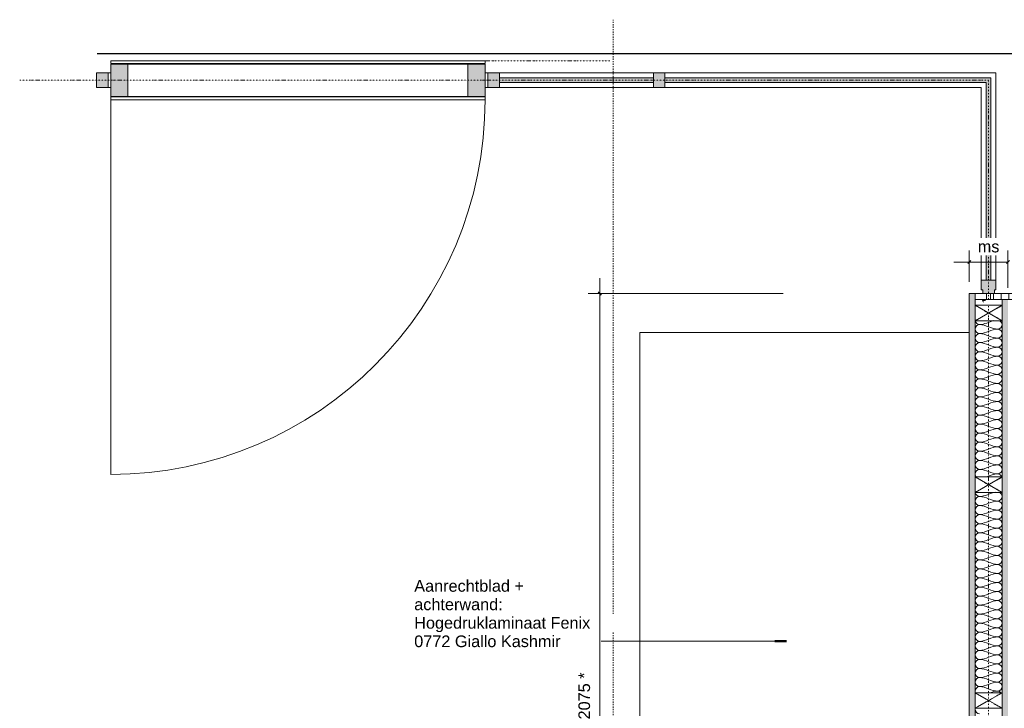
# Model space of a CAD drawing. Header units: millimetres. Extents: x 59308 to 100575, y -9418 to 40126.
# Tile 9 of 17: x 59308 to 61848, y 38164 to 39939. Entities that reach past the tile are written whole.
import ezdxf

# ---------------------------------------------------------------- set-up
doc = ezdxf.new("R2010")
doc.units = ezdxf.units.MM
for name, pattern in [('Dash', [6.35, 3.175, -3.175]), ('Dash Dot Dot Small', [7.9375, 3.175, -1.5875, 0, -1.5875, 0, -1.5875]), ('Hidden', [7.14375, 4.7625, -2.38125])]:
    doc.linetypes.add(name, pattern=pattern)
for name, color, linetype, lineweight in [('A----M-', 8, 'Continuous', 5), ('A----M--20', 8, 'Continuous', 5), ('A09-C---1', 8, 'Dash', 13), ('A09-NT--1', 50, 'Continuous', 50), ('A09-NT--2', 250, 'Continuous', 13), ('A09-NT--3', 7, 'Continuous', 13), ('A29-----1', 250, 'Continuous', 13), ('A31----', 140, 'Continuous', 5), ('A31-----1', 9, 'Continuous', 5), ('A31-----2', 140, 'Continuous', 18), ('A69-----1', 55, 'Continuous', 5), ('A99----', 1, 'Continuous', 5), ('A99-----1', 1, 'Continuous', 25), ('A99-----4', 1, 'Dash Dot Dot Small', 5), ('A99-I--', 30, 'Continuous', 5), ('Detail Items', 1, 'Continuous', 5), ('Detail Items-3', 1, 'Continuous', 13), ('Detail Items-4', 1, 'Hidden', 5), ('walls-1', 9, 'Continuous', 5)]:
    doc.layers.add(name, color=color, linetype=linetype, lineweight=lineweight)
doc.styles.add('Arial_1', font='arial.ttf', dxfattribs={"height": 30})
doc.dimstyles.new('TD_Diagonal_1_5_mm', dxfattribs={"dimscale": 304.8, "dimtxt": 30.607782, "dimasz": 0.026247, "dimexe": 0.098425, "dimexo": 0.098425, "dimgap": 0.052493, "dimtad": 1, "dimdec": 0, "dimzin": 0, "dimdsep": 46, "dimtxsty": 'Arial_1', "dimblk1": 'OBLIQUE', "dimblk2": 'OBLIQUE', "dimsah": 1, "dimcen": 0.09, "dimdle": 0.131234, "dimazin": 2, "dimtfac": 1, "dimtdec": 4, "dimtix": 1, "dimtmove": 0, "dimatfit": 3, "dimfxl": 1, "dimtvp": 1, "dimtfill": 1, "dimtolj": 1, "dimtzin": 0, "dimarcsym": 2})
pattern_1 = [(0, (7660.35, -9939.05), (81.28, 20.32), [6.706, -54.254, 6.706, -54.254, -325.12]), (0, (7660.35, -9939.05), (81.28, 20.32), [-121.92, 6.706, -115.214, 6.706, -54.254, -142.24]), (0, (7660.35, -9939.05), (81.28, 20.32), [-304.8, 6.706, -33.934, 6.706, -94.894]), (120, (7690.83, -9928.89), (-58.237636, 60.230545), [6.706, -54.254, 6.706, -54.254, -325.12]), (120, (7690.83, -9928.89), (-58.237636, 60.230545), [-121.92, 6.706, -115.214, 6.706, -54.254, -142.24]), (120, (7690.83, -9928.89), (-58.237636, 60.230545), [-304.8, 6.706, -33.934, 6.706, -94.894]), (240, (7700.99, -9888.25), (-23.042364, -80.550545), [6.706, -54.254, 6.706, -54.254, -325.12]), (240, (7700.99, -9888.25), (-23.042364, -80.550545), [-121.92, 6.706, -115.214, 6.706, -54.254, -142.24]), (240, (7700.99, -9888.25), (-23.042364, -80.550545), [-304.8, 6.706, -33.934, 6.706, -94.894])]

# ---------------------------------------------------------------- blocks, each defined once
blk = doc.blocks.new('Rectangular Mullion - 00_maars_horizon_onder_profiel-18347314-Pantry Standard C - Plan view')
at = {"layer": 'A31----'}
for p, q in [((61826.9, 39801.7), (60972.9, 39801.7)), ((60972.9, 39763.7), (61788.9, 39763.7))]:
    blk.add_line(p, q, dxfattribs=at)
blk = doc.blocks.new('Rectangular Mullion - 00_maars_horizon-17442534-Pantry Standard C - Plan view')
at = {"layer": 'A31-----1'}
blk.add_hatch(color=256, dxfattribs=at).paths.add_polyline_path([(59535.8, 39763.7), (59535.8, 39801.7), (59505.8, 39801.7), (59505.8, 39763.7)])
at = {"layer": 'A31-----2'}
for p, q in [((59535.8, 39801.7), (59505.8, 39801.7)), ((59505.8, 39801.7), (59505.8, 39763.7)), ((59535.8, 39763.7), (59535.8, 39801.7)), ((59505.8, 39763.7), (59535.8, 39763.7))]:
    blk.add_line(p, q, dxfattribs=at)
blk = doc.blocks.new('NLRS_32_20_DO_deur in glazen wand - glazen deur_MA_02-17442535-Pantry Standard C - Plan view')
at = {"layer": 'A31----'}
h = blk.add_hatch(color=256, dxfattribs=at)
h.paths.add_polyline_path([(60464.3, 39741.3), (60508.8, 39741.3), (60508.8, 39824.1), (60464.3, 39824.1)])
h.paths.add_polyline_path([(59587.3, 39741.3), (59587.3, 39824.1), (59542.8, 39824.1), (59542.8, 39741.3)])
for p, q in [((60464.3, 39824.1), (59587.3, 39824.1)), ((59587.3, 39741.3), (60464.3, 39741.3))]:
    blk.add_line(p, q, dxfattribs=at)
at = {"layer": 'A31-----2'}
for p, q in [((60508.8, 39832.7), (59542.8, 39832.7)), ((59542.8, 39832.7), (59542.8, 39825.7)), ((59542.8, 39825.7), (60508.8, 39825.7)), ((59542.8, 39824.1), (59542.8, 39741.3)), ((59587.3, 39824.1), (59542.8, 39824.1)), ((59587.3, 39741.3), (59587.3, 39824.1)), ((60508.8, 39824.1), (60464.3, 39824.1)), ((60464.3, 39824.1), (60464.3, 39741.3)), ((60508.8, 39825.7), (60508.8, 39832.7)), ((60508.8, 39741.3), (60508.8, 39824.1)), ((59542.8, 39741.3), (59587.3, 39741.3)), ((60508.8, 39739.7), (59542.8, 39739.7)), ((59542.8, 39739.7), (59542.8, 39732.7)), ((60464.3, 39741.3), (60508.8, 39741.3)), ((60508.8, 39732.7), (60508.8, 39739.7)), ((59542.8, 39732.7), (60508.8, 39732.7))]:
    blk.add_line(p, q, dxfattribs=at)
at = {"layer": 'A99----'}
blk.add_line((59542.8, 39732.7), (59542.8, 38766.7), dxfattribs=at)
blk.add_arc((59542.8, 39732.7), 966, 270, 0, dxfattribs=at)
blk = doc.blocks.new('Rectangular Mullion - 00_maars_horizon_onder_profiel-17419488-Pantry Standard C - Plan view')
at = {"layer": 'A31----'}
for p, q in [((59542.8, 39801.7), (59535.8, 39801.7)), ((60515.8, 39801.7), (60508.8, 39801.7)), ((59535.8, 39763.7), (59542.8, 39763.7)), ((60508.8, 39763.7), (60515.8, 39763.7))]:
    blk.add_line(p, q, dxfattribs=at)
blk = doc.blocks.new('Rectangular Mullion - 00_maars_horizon-17442530-Pantry Standard C - Plan view')
at = {"layer": 'A31-----1'}
blk.add_hatch(color=256, dxfattribs=at).paths.add_polyline_path([(60545.8, 39763.7), (60545.8, 39801.7), (60515.8, 39801.7), (60515.8, 39763.7)])
at = {"layer": 'A31-----2'}
for p, q in [((60545.8, 39801.7), (60515.8, 39801.7)), ((60515.8, 39801.7), (60515.8, 39763.7)), ((60545.8, 39763.7), (60545.8, 39801.7)), ((60515.8, 39763.7), (60545.8, 39763.7))]:
    blk.add_line(p, q, dxfattribs=at)
blk = doc.blocks.new('Rectangular Mullion - 00_maars_horizon_onder_profiel-17436435-Pantry Standard C - Plan view')
at = {"layer": 'A31----'}
for p, q in [((60942.9, 39801.7), (60545.8, 39801.7)), ((60545.8, 39763.7), (60942.9, 39763.7))]:
    blk.add_line(p, q, dxfattribs=at)
blk = doc.blocks.new('Rectangular Mullion - 00_maars_horizon-17442531-Pantry Standard C - Plan view')
at = {"layer": 'A31-----1'}
blk.add_hatch(color=256, dxfattribs=at).paths.add_polyline_path([(60942.9, 39763.7), (60972.9, 39763.7), (60972.9, 39801.7), (60942.9, 39801.7), (60942.9, 39776.7)])
at = {"layer": 'A31-----2'}
for p, q in [((60972.9, 39801.7), (60942.9, 39801.7)), ((60942.9, 39801.7), (60942.9, 39763.7)), ((60972.9, 39763.7), (60972.9, 39801.7)), ((60942.9, 39763.7), (60972.9, 39763.7))]:
    blk.add_line(p, q, dxfattribs=at)
blk = doc.blocks.new('Rectangular Mullion - 00_maars_horizon_onder_profiel-18348072-Pantry Standard C - Plan view')
at = {"layer": 'A31----'}
for p, q in [((61826.9, 39801.7), (61826.9, 39267.7)), ((61788.9, 39267.7), (61788.9, 39763.7))]:
    blk.add_line(p, q, dxfattribs=at)
blk = doc.blocks.new('Rectangular Mullion - 00_maars_horizon_boven_profiel-18348074-Pantry Standard C - Plan view')
at = {"layer": 'A31-----1'}
blk.add_hatch(color=256, dxfattribs=at).paths.add_polyline_path([(61802.9, 39232.7), (61822.7, 39232.7), (61822.7, 39242.2), (61826.9, 39242.2), (61826.9, 39267.7), (61788.9, 39267.7), (61788.9, 39242.2), (61793.1, 39242.2), (61793.1, 39232.7), (61801.9, 39232.7)])
at = {"layer": 'A31-----2'}
for p, q in [((61826.9, 39267.7), (61788.9, 39267.7)), ((61788.9, 39267.7), (61788.9, 39242.2)), ((61826.9, 39242.2), (61826.9, 39267.7)), ((61788.9, 39242.2), (61793.1, 39242.2)), ((61793.1, 39242.2), (61793.1, 39232.7)), ((61802.9, 39232.7), (61812.9, 39232.7)), ((61822.7, 39232.7), (61822.7, 39242.2)), ((61822.7, 39242.2), (61826.9, 39242.2))]:
    blk.add_line(p, q, dxfattribs=at)
blk = doc.blocks.new('Smartfridge - Smartfridge-18263647-Pantry Standard C - Plan view')
at = {"layer": 'A69-----1'}
for p, q in [((60907.9, 39132.7), (60907.9, 38132.7)), ((61757.9, 39132.7), (60907.9, 39132.7)), ((60907.9, 38132.7), (61757.9, 38132.7))]:
    blk.add_line(p, q, dxfattribs=at)
blk = doc.blocks.new('200DK Boards_ Gypsum - D 1x15 mm Fire Resistant Gypsum Board-18348156-Pantry Standard C - Plan view')
at = {"layer": 'Detail Items'}
h = blk.add_hatch(dxfattribs=at)
h.set_pattern_fill('FP_1', color=256, style=0, pattern_type=2)
h.set_pattern_definition(pattern_1)
h.paths.add_polyline_path([(61772.9, 37157.6), (61772.9, 39232.7), (61757.9, 39232.7), (61757.9, 37157.6)])
at = {"layer": 'Detail Items-3'}
for p, q in [((61772.9, 39232.7), (61757.9, 39232.7)), ((61757.9, 39232.7), (61757.9, 37930.6)), ((61772.9, 38760.2), (61772.9, 39162.7)), ((61772.9, 38203.7), (61772.9, 38720.2)), ((61772.9, 37677.2), (61772.9, 38163.7))]:
    blk.add_line(p, q, dxfattribs=at)
blk = doc.blocks.new('200DK Boards_ Gypsum - D 1x15 mm Fire Resistant Gypsum Board-18347372-Pantry Standard C - Plan view')
at = {"layer": 'Detail Items'}
h = blk.add_hatch(dxfattribs=at)
h.set_pattern_fill('FP_1', color=256, style=0, pattern_type=2)
h.set_pattern_definition(pattern_1)
h.paths.add_polyline_path([(61842.9, 37172.6), (61857.9, 37172.6), (61857.9, 39217.7), (61842.9, 39217.7), (61842.9, 37187.6)])
at = {"layer": 'Detail Items-3'}
for p, q in [((61842.9, 39162.7), (61842.9, 38760.2)), ((61842.9, 38720.2), (61842.9, 38203.7)), ((61842.9, 38163.7), (61842.9, 37677.2))]:
    blk.add_line(p, q, dxfattribs=at)
blk = doc.blocks.new('Afstandsklods - Afstandsklods-V1-Pantry Standard C - Plan view')
at = {"layer": 'Detail Items'}
for p, q in [((61772.9, 39202.7), (61772.9, 39162.7)), ((61772.9, 39162.7), (61842.9, 39202.7)), ((61842.9, 39162.7), (61772.9, 39202.7)), ((61842.9, 39202.7), (61842.9, 39162.7)), ((61842.9, 39162.7), (61772.9, 39162.7))]:
    blk.add_line(p, q, dxfattribs=at)
at = {"layer": 'Detail Items-4'}
for p, q in [((61772.9, 39202.7), (61772.9, 39162.7)), ((61772.9, 39202.7), (61842.9, 39162.7)), ((61772.9, 39162.7), (61842.9, 39202.7)), ((61842.9, 39162.7), (61842.9, 39202.7)), ((61772.9, 39162.7), (61842.9, 39162.7))]:
    blk.add_line(p, q, dxfattribs=at)
blk = doc.blocks.new('Afstandsklods - Afstandsklods-V2-Pantry Standard C - Plan view')
at = {"layer": 'Detail Items'}
for p, q in [((61772.9, 37677.2), (61772.9, 37637.2)), ((61842.9, 37677.2), (61772.9, 37677.2)), ((61772.9, 37637.2), (61842.9, 37677.2)), ((61842.9, 37637.2), (61772.9, 37677.2)), ((61842.9, 37677.2), (61842.9, 37637.2)), ((61842.9, 37637.2), (61772.9, 37637.2))]:
    blk.add_line(p, q, dxfattribs=at)
at = {"layer": 'Detail Items-4'}
for p, q in [((61842.9, 37677.2), (61772.9, 37677.2)), ((61772.9, 37677.2), (61772.9, 37637.2)), ((61772.9, 37677.2), (61842.9, 37637.2)), ((61772.9, 37637.2), (61842.9, 37677.2)), ((61842.9, 37637.2), (61842.9, 37677.2)), ((61772.9, 37637.2), (61842.9, 37637.2))]:
    blk.add_line(p, q, dxfattribs=at)
blk = doc.blocks.new('200DK Boards_ Gypsum - D 1x15 mm Fire Resistant Gypsum Board-18347533-Pantry Standard C - Plan view')
at = {"layer": 'Detail Items-3'}
for p, q in [((61802.9, 39232.7), (61772.9, 39232.7)), ((61772.9, 39232.7), (61772.9, 39217.7)), ((61802.9, 39217.7), (61802.9, 39232.7))]:
    blk.add_line(p, q, dxfattribs=at)
blk = doc.blocks.new('200DK Boards_ Gypsum - D 1x15 mm Fire Resistant Gypsum Board-18347648-Pantry Standard C - Plan view')
at = {"layer": 'Detail Items'}
h = blk.add_hatch(dxfattribs=at)
h.set_pattern_fill('FP_2', color=256, style=0, pattern_type=2)
h.set_pattern_definition(pattern_1)
h.paths.add_polyline_path([(61813.9, 39202.7), (61842.9, 39202.7), (61842.9, 39217.7), (61772.9, 39217.7), (61772.9, 39202.7), (61812.9, 39202.7)])
at = {"layer": 'Detail Items-3'}
for p, q in [((61812.9, 39217.7), (61772.9, 39217.7)), ((61772.9, 39217.7), (61772.9, 39202.7)), ((61772.9, 39202.7), (61842.9, 39202.7)), ((61842.9, 39202.7), (61842.9, 39217.7))]:
    blk.add_line(p, q, dxfattribs=at)
blk = doc.blocks.new('200DK Boards_ Plywood - B 15 mm Plywood Poplar-18347899-Pantry Standard C - Plan view')
at = {"layer": 'Detail Items'}
h = blk.add_hatch(dxfattribs=at)
h.set_pattern_fill('FP_3', color=256, style=0, pattern_type=2)
h.set_pattern_definition([(90, (7660.35, -9939.05), (-20, 1e-15), [])])
h.paths.add_polyline_path([(61812.9, 39217.7), (61905.9, 39217.7), (61905.9, 39232.7), (61812.9, 39232.7)])
at = {"layer": 'Detail Items-3'}
for p, q in [((61905.9, 39232.7), (61812.9, 39232.7)), ((61812.9, 39232.7), (61812.9, 39217.7)), ((61905.9, 39217.7), (61905.9, 39232.7)), ((61812.9, 39217.7), (61905.9, 39217.7))]:
    blk.add_line(p, q, dxfattribs=at)
blk = doc.blocks.new('DIMBLOCK2-Pantry Standard C - Plan view')
at = {"layer": 'A----M--20'}
for p, q in [((61757.9, 39262.7), (61757.9, 39344.1)), ((61857.9, 39247.7), (61857.9, 39344.1)), ((61857.9, 39314.1), (61717.9, 39314.1)), ((61757.9, 39314.1), (61757.9, 39262.7)), ((61857.9, 39314.1), (61857.9, 39247.7))]:
    blk.add_line(p, q, dxfattribs=at)
at = {"layer": 'A----M--20', "lineweight": 35}
for p, q in [((61757.9, 39314.1), (61753.9, 39310.1)), ((61757.9, 39314.1), (61761.9, 39318.1)), ((61857.9, 39314.1), (61853.9, 39310.1)), ((61857.9, 39314.1), (61861.9, 39318.1))]:
    blk.add_line(p, q, dxfattribs=at)
at = {"layer": 'A----M--20', "color": 0, "insert": (61779.9, 39369), "char_height": 30, "width": 67.243, "attachment_point": 1, "line_spacing_factor": 0.941778, "style": 'Arial_1', "bg_fill": 3, "box_fill_scale": 1.25, "bg_fill_color": 256, "bg_fill_true_color": 13158600, "bg_fill_transparency": 0}
blk.add_mtext('ms', dxfattribs=at)
blk = doc.blocks.new('_Oblique')
at = {"color": 0, "linetype": 'ByBlock', "lineweight": -2}
blk.add_line((-0.5, -0.5), (0.5, 0.5), dxfattribs=at)
blk = doc.blocks.new('DIMBLOCK20-Pantry Standard C - Plan view')
at = {"layer": 'A----M--20'}
for p, q in [((60804.4, 37157.6), (60804.4, 39272.7)), ((61277.9, 39232.7), (60774.4, 39232.7)), ((60804.4, 39232.7), (61277.9, 39232.7)), ((61079.8, 37157.6), (60774.4, 37157.6)), ((60804.4, 37157.6), (61079.8, 37157.6))]:
    blk.add_line(p, q, dxfattribs=at)
at = {"layer": 'A----M--20', "lineweight": 35}
for p, q in [((60804.4, 39232.7), (60800.4, 39236.7)), ((60804.4, 39232.7), (60808.4, 39228.7)), ((60804.4, 37157.6), (60800.4, 37161.6)), ((60804.4, 37157.6), (60808.4, 37153.6))]:
    blk.add_line(p, q, dxfattribs=at)
at = {"layer": 'A----M--20', "color": 0, "insert": (60749.5, 38134.9), "char_height": 30, "width": 144.657, "attachment_point": 1, "rotation": 90, "line_spacing_factor": 0.941778, "style": 'Arial_1', "bg_fill": 3, "box_fill_scale": 1.25, "bg_fill_color": 256, "bg_fill_true_color": 13158600, "bg_fill_transparency": 0}
blk.add_mtext('2075 *', dxfattribs=at)

msp = doc.modelspace()

# ---------------------------------------------------------------- hatches: boundary and pattern name
at = {"layer": 'walls-1'}
for points in [[(60545.8, 39776.7), (60942.9, 39776.7), (60942.9, 39788.7), (60545.8, 39788.7)], [(61801.9, 39776.7), (61813.9, 39776.7), (61813.9, 39788.7), (60972.9, 39788.7), (60972.9, 39776.7), (61757.9, 39776.7)], [(61813.9, 39267.7), (61813.9, 39776.7), (61801.9, 39776.7), (61801.9, 39267.7)]]:
    msp.add_hatch(color=256, dxfattribs=at).paths.add_polyline_path(points)

# ---------------------------------------------------------------- linework, layer by layer
at = {"layer": 'A09-C---1'}
msp.add_line((60838.8, 31929.6), (60838.8, 39938.9), dxfattribs=at)
at = {"layer": 'A09-NT--1'}
msp.add_line((61286.3, 38336.4), (61256.3, 38336.4), dxfattribs=at)
at = {"layer": 'A09-NT--2'}
for p, q in [((60836.4, 38336.4), (60757.4, 38336.4)), ((61286.3, 38336.4), (60836.4, 38336.4))]:
    msp.add_line(p, q, dxfattribs=at)
at = {"layer": 'A29-----1'}
for p, q in [((60942.9, 39788.7), (60545.8, 39788.7)), ((60545.8, 39788.7), (60545.8, 39776.7)), ((60942.9, 39776.7), (60942.9, 39788.7)), ((61813.9, 39788.7), (60972.9, 39788.7)), ((60972.9, 39788.7), (60972.9, 39776.7)), ((61813.9, 39267.7), (61813.9, 39788.7)), ((60545.8, 39776.7), (60942.9, 39776.7)), ((60972.9, 39776.7), (61801.9, 39776.7)), ((61801.9, 39776.7), (61801.9, 39267.7)), ((61801.9, 39267.7), (61813.9, 39267.7))]:
    msp.add_line(p, q, dxfattribs=at)
at = {"layer": 'A99-----1'}
msp.add_line((59508, 39851.6), (63326.3, 39851.6), dxfattribs=at)
at = {"layer": 'A99-----4'}
for p, q in [((60460.9, 39832.6), (60830.9, 39832.6)), ((59307.9, 39782.6), (61807.9, 39782.6)), ((61807.9, 39217.7), (61807.9, 39782.6)), ((61807.9, 37187.6), (61807.9, 39202.7))]:
    msp.add_line(p, q, dxfattribs=at)
at = {"layer": 'A99-I--'}
for points in [[(61784.6, 39129.6), (61779.1, 39129.6), (61766.8, 39141.3), (61779.1, 39152.9), (61784.6, 39152.9)], [(61784.6, 39152.9), (61779.7, 39152.9), (61774.4, 39157.7), (61773.2, 39162.6)], [(61821.1, 39163.2), (61808.9, 39160.1), (61797.2, 39152.9), (61784.6, 39152.9)], [(61784.6, 39152.9), (61800.6, 39152.9), (61815.2, 39141.3), (61831.3, 39141.3)], [(61784.6, 39106.3), (61779.1, 39106.3), (61766.8, 39117.9), (61779.1, 39129.6), (61784.6, 39129.6)], [(61831.3, 39141.3), (61815.2, 39141.3), (61800.6, 39129.6), (61784.6, 39129.6)], [(61784.6, 39129.6), (61800.6, 39129.6), (61815.2, 39117.9), (61831.3, 39117.9)], [(61831.3, 39117.9), (61836.8, 39117.9), (61849.1, 39129.6), (61836.8, 39141.3), (61831.3, 39141.3)], [(61784.6, 39082.9), (61779.1, 39082.9), (61766.8, 39094.6), (61779.1, 39106.3), (61784.6, 39106.3)], [(61831.3, 39117.9), (61815.2, 39117.9), (61800.6, 39106.3), (61784.6, 39106.3)], [(61784.6, 39106.3), (61800.6, 39106.3), (61815.2, 39094.6), (61831.3, 39094.6)], [(61831.3, 39094.6), (61836.8, 39094.6), (61849.1, 39106.3), (61836.8, 39117.9), (61831.3, 39117.9)], [(61784.6, 39059.6), (61779.1, 39059.6), (61766.8, 39071.3), (61779.1, 39082.9), (61784.6, 39082.9)], [(61831.3, 39094.6), (61815.2, 39094.6), (61800.6, 39082.9), (61784.6, 39082.9)], [(61784.6, 39082.9), (61800.6, 39082.9), (61815.2, 39071.3), (61831.3, 39071.3)], [(61831.3, 39071.3), (61836.8, 39071.3), (61849.1, 39082.9), (61836.8, 39094.6), (61831.3, 39094.6)], [(61784.6, 39036.3), (61779.1, 39036.3), (61766.8, 39047.9), (61779.1, 39059.6), (61784.6, 39059.6)], [(61831.3, 39071.3), (61815.2, 39071.3), (61800.6, 39059.6), (61784.6, 39059.6)], [(61784.6, 39059.6), (61800.6, 39059.6), (61815.2, 39047.9), (61831.3, 39047.9)], [(61831.3, 39047.9), (61836.8, 39047.9), (61849.1, 39059.6), (61836.8, 39071.3), (61831.3, 39071.3)], [(61784.6, 39012.9), (61779.1, 39012.9), (61766.8, 39024.6), (61779.1, 39036.3), (61784.6, 39036.3)], [(61831.3, 39047.9), (61815.2, 39047.9), (61800.6, 39036.3), (61784.6, 39036.3)], [(61784.6, 39036.3), (61800.6, 39036.3), (61815.2, 39024.6), (61831.3, 39024.6)], [(61831.3, 39024.6), (61815.2, 39024.6), (61800.6, 39012.9), (61784.6, 39012.9)], [(61831.3, 39024.6), (61836.8, 39024.6), (61849.1, 39036.3), (61836.8, 39047.9), (61831.3, 39047.9)], [(61831.3, 39001.3), (61836.8, 39001.3), (61849.1, 39012.9), (61836.8, 39024.6), (61831.3, 39024.6)], [(61784.6, 38989.6), (61779.1, 38989.6), (61766.8, 39001.3), (61779.1, 39012.9), (61784.6, 39012.9)], [(61784.6, 39012.9), (61800.6, 39012.9), (61815.2, 39001.3), (61831.3, 39001.3)], [(61831.3, 39001.3), (61815.2, 39001.3), (61800.6, 38989.6), (61784.6, 38989.6)], [(61831.3, 38977.9), (61836.8, 38977.9), (61849.1, 38989.6), (61836.8, 39001.3), (61831.3, 39001.3)], [(61784.6, 38966.3), (61779.1, 38966.3), (61766.8, 38977.9), (61779.1, 38989.6), (61784.6, 38989.6)], [(61784.6, 38989.6), (61800.6, 38989.6), (61815.2, 38977.9), (61831.3, 38977.9)], [(61831.3, 38977.9), (61815.2, 38977.9), (61800.6, 38966.3), (61784.6, 38966.3)], [(61831.3, 38954.6), (61836.8, 38954.6), (61849.1, 38966.3), (61836.8, 38977.9), (61831.3, 38977.9)], [(61784.6, 38942.9), (61779.1, 38942.9), (61766.8, 38954.6), (61779.1, 38966.3), (61784.6, 38966.3)], [(61784.6, 38966.3), (61800.6, 38966.3), (61815.2, 38954.6), (61831.3, 38954.6)], [(61831.3, 38954.6), (61815.2, 38954.6), (61800.6, 38942.9), (61784.6, 38942.9)], [(61831.3, 38931.3), (61836.8, 38931.3), (61849.1, 38942.9), (61836.8, 38954.6), (61831.3, 38954.6)], [(61784.6, 38919.6), (61779.1, 38919.6), (61766.8, 38931.3), (61779.1, 38942.9), (61784.6, 38942.9)], [(61784.6, 38942.9), (61800.6, 38942.9), (61815.2, 38931.3), (61831.3, 38931.3)], [(61831.3, 38931.3), (61815.2, 38931.3), (61800.6, 38919.6), (61784.6, 38919.6)], [(61831.3, 38907.9), (61836.8, 38907.9), (61849.1, 38919.6), (61836.8, 38931.3), (61831.3, 38931.3)], [(61784.6, 38896.3), (61779.1, 38896.3), (61766.8, 38907.9), (61779.1, 38919.6), (61784.6, 38919.6)], [(61784.6, 38872.9), (61779.1, 38872.9), (61766.8, 38884.6), (61779.1, 38896.3), (61784.6, 38896.3)], [(61784.6, 38919.6), (61800.6, 38919.6), (61815.2, 38907.9), (61831.3, 38907.9)], [(61831.3, 38907.9), (61815.2, 38907.9), (61800.6, 38896.3), (61784.6, 38896.3)], [(61784.6, 38896.3), (61800.6, 38896.3), (61815.2, 38884.6), (61831.3, 38884.6)], [(61831.3, 38884.6), (61836.8, 38884.6), (61849.1, 38896.3), (61836.8, 38907.9), (61831.3, 38907.9)], [(61784.6, 38849.6), (61779.1, 38849.6), (61766.8, 38861.3), (61779.1, 38872.9), (61784.6, 38872.9)], [(61831.3, 38884.6), (61815.2, 38884.6), (61800.6, 38872.9), (61784.6, 38872.9)], [(61784.6, 38872.9), (61800.6, 38872.9), (61815.2, 38861.3), (61831.3, 38861.3)], [(61831.3, 38861.3), (61836.8, 38861.3), (61849.1, 38872.9), (61836.8, 38884.6), (61831.3, 38884.6)], [(61784.6, 38826.3), (61779.1, 38826.3), (61766.8, 38837.9), (61779.1, 38849.6), (61784.6, 38849.6)], [(61831.3, 38861.3), (61815.2, 38861.3), (61800.6, 38849.6), (61784.6, 38849.6)], [(61784.6, 38849.6), (61800.6, 38849.6), (61815.2, 38837.9), (61831.3, 38837.9)], [(61831.3, 38837.9), (61836.8, 38837.9), (61849.1, 38849.6), (61836.8, 38861.3), (61831.3, 38861.3)], [(61784.6, 38802.9), (61779.1, 38802.9), (61766.8, 38814.6), (61779.1, 38826.3), (61784.6, 38826.3)], [(61831.3, 38837.9), (61815.2, 38837.9), (61800.6, 38826.3), (61784.6, 38826.3)], [(61784.6, 38826.3), (61800.6, 38826.3), (61815.2, 38814.6), (61831.3, 38814.6)], [(61831.3, 38814.6), (61836.8, 38814.6), (61849.1, 38826.3), (61836.8, 38837.9), (61831.3, 38837.9)], [(61784.6, 38779.6), (61779.1, 38779.6), (61766.8, 38791.3), (61779.1, 38802.9), (61784.6, 38802.9)], [(61831.3, 38814.6), (61815.2, 38814.6), (61800.6, 38802.9), (61784.6, 38802.9)], [(61784.6, 38802.9), (61800.6, 38802.9), (61815.2, 38791.3), (61831.3, 38791.3)], [(61831.3, 38791.3), (61836.8, 38791.3), (61849.1, 38802.9), (61836.8, 38814.6), (61831.3, 38814.6)], [(61831.3, 38791.3), (61815.2, 38791.3), (61800.6, 38779.6), (61784.6, 38779.6)], [(61784.6, 38779.6), (61800.6, 38779.6), (61815.2, 38767.9), (61831.3, 38767.9)], [(61831.3, 38767.9), (61836.8, 38767.9), (61849.1, 38779.6), (61836.8, 38791.3), (61831.3, 38791.3)], [(61831.3, 38767.9), (61821.4, 38767.9), (61812.1, 38763.5), (61802.7, 38760.1)], [(61842, 38760.2), (61840.1, 38764.5), (61835.5, 38767.9), (61831.3, 38767.9)], [(61784.6, 38709.6), (61779.4, 38709.6), (61773.7, 38714.7), (61773, 38720.2)], [(61825.5, 38720.8), (61811.7, 38718.6), (61798.7, 38709.6), (61784.6, 38709.6)], [(61784.6, 38686.3), (61779.1, 38686.3), (61766.8, 38697.9), (61779.1, 38709.6), (61784.6, 38709.6)], [(61784.6, 38709.6), (61800.6, 38709.6), (61815.2, 38697.9), (61831.3, 38697.9)], [(61831.3, 38697.9), (61815.2, 38697.9), (61800.6, 38686.3), (61784.6, 38686.3)], [(61831.3, 38674.6), (61836.8, 38674.6), (61849.1, 38686.3), (61836.8, 38697.9), (61831.3, 38697.9)], [(61784.6, 38662.9), (61779.1, 38662.9), (61766.8, 38674.6), (61779.1, 38686.3), (61784.6, 38686.3)], [(61784.6, 38686.3), (61800.6, 38686.3), (61815.2, 38674.6), (61831.3, 38674.6)], [(61831.3, 38674.6), (61815.2, 38674.6), (61800.6, 38662.9), (61784.6, 38662.9)], [(61831.3, 38651.3), (61836.8, 38651.3), (61849.1, 38662.9), (61836.8, 38674.6), (61831.3, 38674.6)], [(61784.6, 38639.6), (61779.1, 38639.6), (61766.8, 38651.3), (61779.1, 38662.9), (61784.6, 38662.9)], [(61784.6, 38662.9), (61800.6, 38662.9), (61815.2, 38651.3), (61831.3, 38651.3)], [(61831.3, 38651.3), (61815.2, 38651.3), (61800.6, 38639.6), (61784.6, 38639.6)], [(61831.3, 38627.9), (61836.8, 38627.9), (61849.1, 38639.6), (61836.8, 38651.3), (61831.3, 38651.3)], [(61784.6, 38616.3), (61779.1, 38616.3), (61766.8, 38627.9), (61779.1, 38639.6), (61784.6, 38639.6)], [(61784.6, 38639.6), (61800.6, 38639.6), (61815.2, 38627.9), (61831.3, 38627.9)], [(61831.3, 38627.9), (61815.2, 38627.9), (61800.6, 38616.3), (61784.6, 38616.3)], [(61831.3, 38604.6), (61836.8, 38604.6), (61849.1, 38616.3), (61836.8, 38627.9), (61831.3, 38627.9)], [(61784.6, 38592.9), (61779.1, 38592.9), (61766.8, 38604.6), (61779.1, 38616.3), (61784.6, 38616.3)], [(61784.6, 38569.6), (61779.1, 38569.6), (61766.8, 38581.3), (61779.1, 38592.9), (61784.6, 38592.9)], [(61784.6, 38616.3), (61800.6, 38616.3), (61815.2, 38604.6), (61831.3, 38604.6)], [(61831.3, 38604.6), (61815.2, 38604.6), (61800.6, 38592.9), (61784.6, 38592.9)], [(61784.6, 38592.9), (61800.6, 38592.9), (61815.2, 38581.3), (61831.3, 38581.3)], [(61831.3, 38581.3), (61836.8, 38581.3), (61849.1, 38592.9), (61836.8, 38604.6), (61831.3, 38604.6)], [(61784.6, 38546.3), (61779.1, 38546.3), (61766.8, 38557.9), (61779.1, 38569.6), (61784.6, 38569.6)], [(61831.3, 38581.3), (61815.2, 38581.3), (61800.6, 38569.6), (61784.6, 38569.6)], [(61784.6, 38569.6), (61800.6, 38569.6), (61815.2, 38557.9), (61831.3, 38557.9)], [(61831.3, 38557.9), (61836.8, 38557.9), (61849.1, 38569.6), (61836.8, 38581.3), (61831.3, 38581.3)], [(61784.6, 38522.9), (61779.1, 38522.9), (61766.8, 38534.6), (61779.1, 38546.3), (61784.6, 38546.3)], [(61831.3, 38557.9), (61815.2, 38557.9), (61800.6, 38546.3), (61784.6, 38546.3)], [(61784.6, 38546.3), (61800.6, 38546.3), (61815.2, 38534.6), (61831.3, 38534.6)], [(61831.3, 38534.6), (61836.8, 38534.6), (61849.1, 38546.3), (61836.8, 38557.9), (61831.3, 38557.9)], [(61784.6, 38499.6), (61779.1, 38499.6), (61766.8, 38511.3), (61779.1, 38522.9), (61784.6, 38522.9)], [(61831.3, 38534.6), (61815.2, 38534.6), (61800.6, 38522.9), (61784.6, 38522.9)], [(61784.6, 38522.9), (61800.6, 38522.9), (61815.2, 38511.3), (61831.3, 38511.3)], [(61831.3, 38511.3), (61836.8, 38511.3), (61849.1, 38522.9), (61836.8, 38534.6), (61831.3, 38534.6)], [(61784.6, 38476.3), (61779.1, 38476.3), (61766.8, 38487.9), (61779.1, 38499.6), (61784.6, 38499.6)], [(61831.3, 38511.3), (61815.2, 38511.3), (61800.6, 38499.6), (61784.6, 38499.6)], [(61784.6, 38499.6), (61800.6, 38499.6), (61815.2, 38487.9), (61831.3, 38487.9)], [(61831.3, 38487.9), (61836.8, 38487.9), (61849.1, 38499.6), (61836.8, 38511.3), (61831.3, 38511.3)], [(61784.6, 38452.9), (61779.1, 38452.9), (61766.8, 38464.6), (61779.1, 38476.3), (61784.6, 38476.3)], [(61831.3, 38487.9), (61815.2, 38487.9), (61800.6, 38476.3), (61784.6, 38476.3)], [(61784.6, 38476.3), (61800.6, 38476.3), (61815.2, 38464.6), (61831.3, 38464.6)], [(61831.3, 38464.6), (61815.2, 38464.6), (61800.6, 38452.9), (61784.6, 38452.9)], [(61831.3, 38464.6), (61836.8, 38464.6), (61849.1, 38476.3), (61836.8, 38487.9), (61831.3, 38487.9)], [(61831.3, 38441.3), (61836.8, 38441.3), (61849.1, 38452.9), (61836.8, 38464.6), (61831.3, 38464.6)], [(61784.6, 38429.6), (61779.1, 38429.6), (61766.8, 38441.3), (61779.1, 38452.9), (61784.6, 38452.9)], [(61784.6, 38452.9), (61800.6, 38452.9), (61815.2, 38441.3), (61831.3, 38441.3)], [(61831.3, 38441.3), (61815.2, 38441.3), (61800.6, 38429.6), (61784.6, 38429.6)], [(61831.3, 38417.9), (61836.8, 38417.9), (61849.1, 38429.6), (61836.8, 38441.3), (61831.3, 38441.3)], [(61784.6, 38406.3), (61779.1, 38406.3), (61766.8, 38417.9), (61779.1, 38429.6), (61784.6, 38429.6)], [(61784.6, 38429.6), (61800.6, 38429.6), (61815.2, 38417.9), (61831.3, 38417.9)], [(61831.3, 38417.9), (61815.2, 38417.9), (61800.6, 38406.3), (61784.6, 38406.3)], [(61831.3, 38394.6), (61836.8, 38394.6), (61849.1, 38406.3), (61836.8, 38417.9), (61831.3, 38417.9)], [(61784.6, 38382.9), (61779.1, 38382.9), (61766.8, 38394.6), (61779.1, 38406.3), (61784.6, 38406.3)], [(61784.6, 38406.3), (61800.6, 38406.3), (61815.2, 38394.6), (61831.3, 38394.6)], [(61831.3, 38394.6), (61815.2, 38394.6), (61800.6, 38382.9), (61784.6, 38382.9)], [(61831.3, 38371.3), (61836.8, 38371.3), (61849.1, 38382.9), (61836.8, 38394.6), (61831.3, 38394.6)], [(61784.6, 38359.6), (61779.1, 38359.6), (61766.8, 38371.3), (61779.1, 38382.9), (61784.6, 38382.9)], [(61784.6, 38382.9), (61800.6, 38382.9), (61815.2, 38371.3), (61831.3, 38371.3)], [(61831.3, 38371.3), (61815.2, 38371.3), (61800.6, 38359.6), (61784.6, 38359.6)], [(61831.3, 38347.9), (61836.8, 38347.9), (61849.1, 38359.6), (61836.8, 38371.3), (61831.3, 38371.3)], [(61784.6, 38336.3), (61779.1, 38336.3), (61766.8, 38347.9), (61779.1, 38359.6), (61784.6, 38359.6)], [(61784.6, 38359.6), (61800.6, 38359.6), (61815.2, 38347.9), (61831.3, 38347.9)], [(61831.3, 38347.9), (61815.2, 38347.9), (61800.6, 38336.3), (61784.6, 38336.3)], [(61831.3, 38324.6), (61836.8, 38324.6), (61849.1, 38336.3), (61836.8, 38347.9), (61831.3, 38347.9)], [(61784.6, 38312.9), (61779.1, 38312.9), (61766.8, 38324.6), (61779.1, 38336.3), (61784.6, 38336.3)], [(61784.6, 38289.6), (61779.1, 38289.6), (61766.8, 38301.3), (61779.1, 38312.9), (61784.6, 38312.9)], [(61784.6, 38336.3), (61800.6, 38336.3), (61815.2, 38324.6), (61831.3, 38324.6)], [(61831.3, 38324.6), (61815.2, 38324.6), (61800.6, 38312.9), (61784.6, 38312.9)], [(61784.6, 38312.9), (61800.6, 38312.9), (61815.2, 38301.3), (61831.3, 38301.3)], [(61831.3, 38301.3), (61836.8, 38301.3), (61849.1, 38312.9), (61836.8, 38324.6), (61831.3, 38324.6)], [(61784.6, 38266.3), (61779.1, 38266.3), (61766.8, 38277.9), (61779.1, 38289.6), (61784.6, 38289.6)], [(61831.3, 38301.3), (61815.2, 38301.3), (61800.6, 38289.6), (61784.6, 38289.6)], [(61784.6, 38289.6), (61800.6, 38289.6), (61815.2, 38277.9), (61831.3, 38277.9)], [(61831.3, 38277.9), (61836.8, 38277.9), (61849.1, 38289.6), (61836.8, 38301.3), (61831.3, 38301.3)], [(61784.6, 38242.9), (61779.1, 38242.9), (61766.8, 38254.6), (61779.1, 38266.3), (61784.6, 38266.3)], [(61831.3, 38277.9), (61815.2, 38277.9), (61800.6, 38266.3), (61784.6, 38266.3)], [(61784.6, 38266.3), (61800.6, 38266.3), (61815.2, 38254.6), (61831.3, 38254.6)], [(61831.3, 38254.6), (61836.8, 38254.6), (61849.1, 38266.3), (61836.8, 38277.9), (61831.3, 38277.9)], [(61784.6, 38219.6), (61779.1, 38219.6), (61766.8, 38231.3), (61779.1, 38242.9), (61784.6, 38242.9)], [(61831.3, 38254.6), (61815.2, 38254.6), (61800.6, 38242.9), (61784.6, 38242.9)], [(61784.6, 38242.9), (61800.6, 38242.9), (61815.2, 38231.3), (61831.3, 38231.3)], [(61831.3, 38231.3), (61836.8, 38231.3), (61849.1, 38242.9), (61836.8, 38254.6), (61831.3, 38254.6)], [(61831.3, 38231.3), (61815.2, 38231.3), (61800.6, 38219.6), (61784.6, 38219.6)], [(61784.6, 38219.6), (61800.6, 38219.6), (61815.2, 38207.9), (61831.3, 38207.9)], [(61831.3, 38207.9), (61836.8, 38207.9), (61849.1, 38219.6), (61836.8, 38231.3), (61831.3, 38231.3)], [(61831.3, 38207.9), (61824.8, 38207.9), (61818.5, 38206), (61812.3, 38203.7)], [(61839.5, 38204), (61837.2, 38206.3), (61834.1, 38207.9), (61831.3, 38207.9)]]:
    msp.add_open_spline(points, degree=3, dxfattribs=at)
for points, knots in [([(61831.3, 39141.3), (61836.8, 39141.3), (61847.1, 39151.1), (61840.1, 39160.9), (61836.5, 39163)], [0, 0, 0, 0, 1.414214, 2.375769, 2.375769, 2.375769, 2.375769]), ([(61776.7, 38759.9), (61774.4, 38762.1), (61769.9, 38770.9), (61779.1, 38779.6), (61784.6, 38779.6)], [0.710515, 0.710515, 0.710515, 0.710515, 1.414214, 2.828427, 2.828427, 2.828427, 2.828427]), ([(61831.3, 38697.9), (61836.8, 38697.9), (61848, 38708.5), (61838.8, 38719.2), (61834.2, 38720.7)], [0, 0, 0, 0, 1.414214, 2.573915, 2.573915, 2.573915, 2.573915]), ([(61774, 38203.6), (61773.3, 38205), (61771.4, 38212.3), (61779.1, 38219.6), (61784.6, 38219.6)], [1.055648, 1.055648, 1.055648, 1.055648, 1.414214, 2.828427, 2.828427, 2.828427, 2.828427]), ([(61784.6, 38149.6), (61779.1, 38149.6), (61772, 38156.3), (61773, 38162.9), (61773.3, 38163.7)], [0, 0, 0, 0, 1.414214, 1.613956, 1.613956, 1.613956, 1.613956])]:
    msp.add_open_spline(points, degree=3, knots=knots, dxfattribs=at)

# ---------------------------------------------------------------- block references
at = {"layer": 'A31----'}
for name in ['NLRS_32_20_DO_deur in glazen wand - glazen deur_MA_02-17442535-Pantry Standard C - Plan view', 'Rectangular Mullion - 00_maars_horizon-17442534-Pantry Standard C - Plan view', 'Rectangular Mullion - 00_maars_horizon_onder_profiel-17419488-Pantry Standard C - Plan view', 'Rectangular Mullion - 00_maars_horizon-17442530-Pantry Standard C - Plan view', 'Rectangular Mullion - 00_maars_horizon_onder_profiel-17436435-Pantry Standard C - Plan view', 'Rectangular Mullion - 00_maars_horizon-17442531-Pantry Standard C - Plan view', 'Rectangular Mullion - 00_maars_horizon_onder_profiel-18347314-Pantry Standard C - Plan view', 'Rectangular Mullion - 00_maars_horizon_onder_profiel-18348072-Pantry Standard C - Plan view', 'Rectangular Mullion - 00_maars_horizon_boven_profiel-18348074-Pantry Standard C - Plan view']:
    msp.add_blockref(name, (0, 0), dxfattribs=at)
at = {"layer": 'A69-----1'}
msp.add_blockref('Smartfridge - Smartfridge-18263647-Pantry Standard C - Plan view', (0, 0), dxfattribs=at)
at = {"layer": 'Detail Items'}
for name, p in [('200DK Boards_ Gypsum - D 1x15 mm Fire Resistant Gypsum Board-18348156-Pantry Standard C - Plan view', (0, 0)), ('200DK Boards_ Gypsum - D 1x15 mm Fire Resistant Gypsum Board-18347533-Pantry Standard C - Plan view', (0, 0)), ('200DK Boards_ Plywood - B 15 mm Plywood Poplar-18347899-Pantry Standard C - Plan view', (0, 0)), ('200DK Boards_ Gypsum - D 1x15 mm Fire Resistant Gypsum Board-18347648-Pantry Standard C - Plan view', (0, 0)), ('Afstandsklods - Afstandsklods-V1-Pantry Standard C - Plan view', (0, 0)), ('200DK Boards_ Gypsum - D 1x15 mm Fire Resistant Gypsum Board-18347372-Pantry Standard C - Plan view', (0, 0)), ('Afstandsklods - Afstandsklods-V2-Pantry Standard C - Plan view', (0, 1082.9)), ('Afstandsklods - Afstandsklods-V2-Pantry Standard C - Plan view', (0, 526.5))]:
    msp.add_blockref(name, p, dxfattribs=at)

# ---------------------------------------------------------------- texts
at = {"layer": 'A09-NT--3', "char_height": 30, "attachment_point": 1, "style": 'Arial_1', "bg_fill": 3, "box_fill_scale": 1.25, "bg_fill_color": 256, "bg_fill_true_color": 13158600, "bg_fill_transparency": 0}
for s, insert, width in [('Aanrechtblad + ', (60325.9, 38494.2), 355.949), ('achterwand: ', (60325.9, 38446.6), 290.211), ('Hogedruklaminaat Fenix ', (60325.9, 38399), 559.578)]:
    msp.add_mtext(s, dxfattribs=dict(at, insert=insert, width=width))

# ---------------------------------------------------------------- next in the draw order: texts
at = {"layer": 'A09-NT--3', "insert": (60325.9, 38351.4), "char_height": 30, "width": 474.599, "attachment_point": 1, "style": 'Arial_1', "bg_fill": 3, "box_fill_scale": 1.25, "bg_fill_color": 256, "bg_fill_true_color": 13158600, "bg_fill_transparency": 0}
msp.add_mtext('0772 Giallo Kashmir ', dxfattribs=at)

# ---------------------------------------------------------------- next in the draw order: dimensions: what is measured, and where the dimension line sits
at = {"layer": 'A----M-'}
dim = msp.add_linear_dim(base=(61757.9, 39314.1), p1=(61857.9, 39217.7), p2=(61757.9, 39232.7), text='ms', dimstyle='TD_Diagonal_1_5_mm', override={"dimpost": '<>', "dimfxl": 101.118742}, dxfattribs=at)
dim.commit()
dim.dimension.update_dxf_attribs({"geometry": 'DIMBLOCK2-Pantry Standard C - Plan view', "text_midpoint": (61807.9, 39345.3)})
dim = msp.add_linear_dim(base=(60804.4, 39232.7), p1=(61109.8, 37157.6), p2=(61307.9, 39232.7), angle=90, dimstyle='TD_Diagonal_1_5_mm', override={"dimpost": '<>*', "dimfxl": 2084.443816}, dxfattribs=at)
dim.commit()
dim.dimension.update_dxf_attribs({"geometry": 'DIMBLOCK20-Pantry Standard C - Plan view', "text_midpoint": (60773.1, 38195.2)})

doc.saveas('drawing.dxf')
